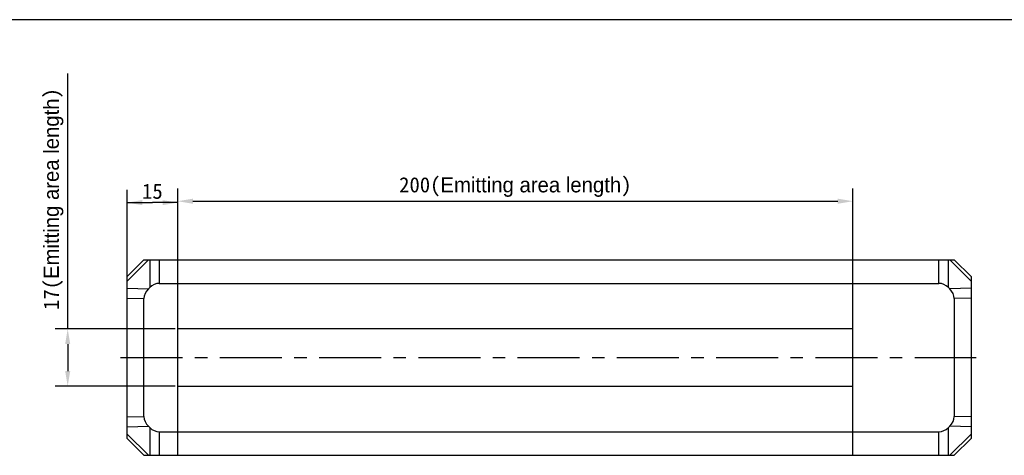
# Model space of a CAD drawing. Header units: millimetres. Extents: x -36 to 520, y 119 to 401.
# Tile 4 of 5: x 81 to 275, y 315 to 401. Entities that reach past the tile are written whole.
import ezdxf
from ezdxf.enums import TextEntityAlignment as Align

# ---------------------------------------------------------------- set-up
doc = ezdxf.new("R2010")
doc.units = ezdxf.units.MM
doc.header["$LTSCALE"] = 32.67
doc.header["$PDMODE"] = 3
doc.header["$PDSIZE"] = 8
doc.linetypes.add('CENTER', pattern=[0.6, 0.375, -0.075, 0.075, -0.075])
doc.layers.get('0').update_dxf_attribs({"linetype": 'CONTINUOUS'})
doc.layers.get('Defpoints').update_dxf_attribs({"linetype": 'CONTINUOUS'})
for name, color, linetype in [('00_COMPONENTS', 7, 'CONTINUOUS'), ('03_ALL_AXES', 7, 'CONTINUOUS'), ('51__DRAFT_DIMS', 7, 'CONTINUOUS')]:
    doc.layers.add(name, color=color, linetype=linetype)
doc.styles.get("Standard").update_dxf_attribs({"font": 'simfang.ttf'})
doc.dimstyles.new('DIMSTYLE_1', dxfattribs={"dimtxt": 3, "dimasz": 3, "dimexe": 2.5, "dimexo": 0.5, "dimgap": 0.75, "dimtad": 1, "dimlfac": 1.5, "dimdsep": 46, "dimtxsty": 'STANDARD', "dimblk": '_FILLED', "dimblk1": '_FILLED', "dimblk2": '_FILLED', "dimcen": 0.09, "dimclrt": 3, "dimazin": 2, "dimtp": 0.5, "dimtm": 0.5, "dimtfac": 1, "dimtofl": 0, "dimtmove": 0, "dimatfit": 3, "dimldrblk": '_FILLED', "dimfxl": 1, "dimtolj": 1, "dimarcsym": 0})
doc.dimstyles.new('DIMSTYLE_4', dxfattribs={"dimtxt": 3, "dimasz": 3, "dimexe": 2.5, "dimexo": 0.5, "dimgap": 0.75, "dimtad": 1, "dimlfac": 1.5, "dimdsep": 46, "dimtxsty": 'STANDARD', "dimblk": '_FILLED', "dimblk1": '_FILLED', "dimblk2": '_FILLED', "dimcen": 0.09, "dimclrt": 3, "dimazin": 2, "dimtp": 0.2, "dimtm": 0.2, "dimtfac": 1, "dimtofl": 0, "dimtmove": 0, "dimatfit": 3, "dimldrblk": '_FILLED', "dimfxl": 1, "dimtolj": 1, "dimarcsym": 0})

# ---------------------------------------------------------------- blocks, each defined once
blk = doc.blocks.new('_FILLED')
at = {"color": 0, "linetype": 'ByBlock'}
blk.add_solid([(0, 0), (-1, 0.167), (-1, -0.167)], dxfattribs=at)
blk = doc.blocks.new('*D7')
at = {"layer": '51__DRAFT_DIMS', "color": 0, "lineweight": -2}
for p, q in [((90.32, 340.22), (90.32, 390.73)), ((111.54, 340.22), (87.82, 340.22)), ((90.32, 337.22), (90.32, 331.89)), ((111.54, 328.89), (87.82, 328.89))]:
    blk.add_line(p, q, dxfattribs=at)
at = {"layer": 'Defpoints', "color": 0}
for p in [(112.04, 340.22), (90.32, 328.89), (112.04, 328.89)]:
    blk.add_point(p, dxfattribs=at)
at = {"layer": '51__DRAFT_DIMS', "color": 0, "linetype": 'ByBlock', "lineweight": -2, "xscale": 3, "yscale": 3, "zscale": 3}
for p, rotation in [((90.32, 340.22), 90), ((90.32, 328.89), 270)]:
    blk.add_blockref('_FILLED', p, dxfattribs=dict(at, rotation=rotation))
at = {"layer": '51__DRAFT_DIMS', "color": 3, "insert": (85.57, 343.97), "char_height": 3, "attachment_point": 1, "rotation": 90, "line_spacing_factor": 0.9}
blk.add_mtext('\\A1;\\A1;17({\\f方正兰亭黑_GBK|b0|i0|c134|p0;Emitting area length})', dxfattribs=at)
blk = doc.blocks.new('*D8')
at = {"layer": '51__DRAFT_DIMS', "color": 0, "lineweight": -2}
for p, q in [((112.04, 349.72), (112.04, 367.96)), ((245.38, 349.72), (245.38, 367.96)), ((115.04, 365.46), (242.38, 365.46))]:
    blk.add_line(p, q, dxfattribs=at)
at = {"layer": 'Defpoints', "color": 0}
for p in [(245.38, 365.46), (112.04, 349.22), (245.38, 349.22)]:
    blk.add_point(p, dxfattribs=at)
at = {"layer": '51__DRAFT_DIMS', "color": 0, "linetype": 'ByBlock', "lineweight": -2, "xscale": 3, "yscale": 3, "zscale": 3, "rotation": 180}
blk.add_blockref('_FILLED', (112.04, 365.46), dxfattribs=at)
at = {"layer": '51__DRAFT_DIMS', "color": 0, "linetype": 'ByBlock', "lineweight": -2, "xscale": 3, "yscale": 3, "zscale": 3}
blk.add_blockref('_FILLED', (245.38, 365.46), dxfattribs=at)
at = {"layer": '51__DRAFT_DIMS', "color": 3, "insert": (178.71, 370.21), "char_height": 3, "attachment_point": 2, "line_spacing_factor": 0.9}
blk.add_mtext('\\A1;\\A1;200({\\f方正兰亭黑_GBK|b0|i0|c134|p0;Emitting area length})', dxfattribs=at)
blk = doc.blocks.new('*D9')
at = {"layer": '51__DRAFT_DIMS', "color": 4, "transparency": 16777216}
for p, q in [((102.04, 346.8), (102.04, 367.69)), ((112.04, 349.72), (112.04, 367.69)), ((102.04, 365.19), (107.04, 365.19)), ((112.04, 365.19), (107.04, 365.19))]:
    blk.add_line(p, q, dxfattribs=at)
at = {"layer": '51__DRAFT_DIMS', "color": 4, "transparency": 16777216, "xscale": 3, "yscale": 3, "zscale": 3, "rotation": 180}
blk.add_blockref('_FILLED', (102.04, 365.19), dxfattribs=at)
at = {"layer": '51__DRAFT_DIMS', "color": 4, "transparency": 16777216, "xscale": 3, "yscale": 3, "zscale": 3}
blk.add_blockref('_FILLED', (112.04, 365.19), dxfattribs=at)
at = {"layer": '51__DRAFT_DIMS', "color": 3, "transparency": 16777216}
blk.add_text('15', height=3, dxfattribs=at).set_placement((107.04, 365.94), align=Align.CENTER)

msp = doc.modelspace()

# ---------------------------------------------------------------- linework, layer by layer
at = {"color": 7}
msp.add_line((519.9092, 401.3584), (-36.1044, 401.3584), dxfattribs=at)
at = {"layer": '00_COMPONENTS', "color": 7}
for p, q in [((102.0438, 350.5557), (105.3771, 353.8891)), ((105.3771, 353.8891), (265.3771, 353.8891)), ((112.0438, 315.2224), (112.0438, 353.8891)), ((245.3771, 315.2224), (245.3771, 353.8891)), ((268.7105, 350.5557), (265.3771, 353.8891)), ((102.0438, 318.5557), (102.0438, 350.5557)), ((268.7105, 350.5557), (268.7105, 318.5557)), ((106.524, 348.3929), (106.2605, 348.1367)), ((108.4124, 349.2224), (262.3418, 349.2224)), ((264.4938, 348.1367), (264.2303, 348.3929)), ((105.3771, 322.9056), (105.3771, 346.2059)), ((265.3771, 346.2059), (265.3771, 322.9056)), ((245.3771, 340.2224), (112.0438, 340.2224)), ((112.0438, 328.8891), (245.3771, 328.8891)), ((106.2605, 320.9748), (106.524, 320.7185)), ((264.2303, 320.7185), (264.4938, 320.9748)), ((108.4124, 319.8891), (262.3418, 319.8891)), ((102.0438, 318.5557), (105.3771, 315.2224)), ((268.7105, 318.5557), (265.3771, 315.2224)), ((105.3771, 315.2224), (265.3771, 315.2224))]:
    msp.add_line(p, q, dxfattribs=at)
at = {"layer": '00_COMPONENTS', "color": 4}
for p, q in [((102.0438, 349.6724), (106.2605, 353.8891)), ((106.524, 353.8891), (106.524, 348.3929)), ((108.4124, 353.8891), (108.4124, 349.2224)), ((262.3418, 349.2224), (262.3418, 353.8891)), ((264.2303, 348.3929), (264.2303, 353.8891)), ((268.7105, 349.6724), (264.4938, 353.8891)), ((102.0438, 348.2536), (106.2605, 348.1367)), ((268.7105, 348.2536), (264.4938, 348.1367)), ((102.0438, 346.2983), (105.3771, 346.2059)), ((268.7105, 346.2983), (265.3771, 346.2059)), ((102.0438, 322.8131), (105.3771, 322.9056)), ((268.7105, 322.8131), (265.3771, 322.9056)), ((102.0438, 320.8579), (106.2605, 320.9748)), ((268.7105, 320.8579), (264.4938, 320.9748)), ((102.0438, 319.4391), (106.2605, 315.2224)), ((106.524, 320.7185), (106.524, 315.2224)), ((108.4124, 319.8891), (108.4124, 315.2224)), ((262.3418, 315.2224), (262.3418, 319.8891)), ((264.2303, 315.2224), (264.2303, 320.7185)), ((268.7105, 319.4391), (264.4938, 315.2224))]:
    msp.add_line(p, q, dxfattribs=at)
at = {"layer": '00_COMPONENTS', "color": 7}
for centre, major_axis, ratio, start_param, end_param in [((110.0912, 346.1406), (4.7131, -0.1307), 0.70697091, 2.53902597, 3.16119316), ((108.4124, 344.5084), (0, -4.714), 0.70710678, 3.14159265, 3.74388), ((262.3418, 344.5084), (0, 4.714), 0.70710678, -0.60228735, 0), ((260.6631, 346.1406), (-4.7131, -0.1307), 0.70697091, 3.12199215, 3.74415934), ((110.0912, 322.9709), (4.7131, 0.1307), 0.70697091, 3.12199215, 3.74415934), ((260.6631, 322.9709), (-4.7131, 0.1307), 0.70697091, 2.53902597, 3.16119316), ((108.4124, 324.6031), (0, -4.714), 0.70710678, -0.60228735, 0), ((262.3418, 324.6031), (0, 4.714), 0.70710678, 3.14159265, 3.74388)]:
    msp.add_ellipse(centre, major_axis=major_axis, ratio=ratio, start_param=start_param, end_param=end_param, dxfattribs=at)
at = {"layer": '03_ALL_AXES', "color": 1, "linetype": 'CENTER'}
msp.add_line((100.754, 334.5557), (269.7105, 334.5557), dxfattribs=at)

# ---------------------------------------------------------------- dimensions: what is measured, and where the dimension line sits
at = {"layer": '51__DRAFT_DIMS', "color": 4}
dim = msp.add_linear_dim(base=(90.3226, 328.8891), p1=(112.0438, 340.2224), p2=(112.0438, 328.8891), angle=270, text='\\A1;<>({\\f方正兰亭黑_GBK|b0|i0|c134|p0;Emitting area length})', dimstyle='DIMSTYLE_4', override={"dimtxsty": 'STANDARD'}, dxfattribs=at)
dim.commit()
dim.dimension.update_dxf_attribs({"geometry": '*D7', "text_midpoint": (90.3226, 366.9753), "dimtype": 160})
dim = msp.add_linear_dim(base=(245.3771, 365.4583), p1=(112.0438, 349.2224), p2=(245.3771, 349.2224), text='\\A1;<>({\\f方正兰亭黑_GBK|b0|i0|c134|p0;Emitting area length})', dimstyle='DIMSTYLE_1', override={"dimtxsty": 'STANDARD'}, dxfattribs=at)
dim.commit()
dim.dimension.update_dxf_attribs({"geometry": '*D8', "text_midpoint": (178.7105, 365.4583), "dimtype": 160})
dim = msp.add_linear_dim(base=(112.0438, 365.1911), p1=(102.0438, 346.2983), p2=(112.0438, 349.2224), dimstyle='DIMSTYLE_4', dxfattribs=at)
dim.commit()
dim.dimension.update_dxf_attribs({"geometry": '*D9', "text_midpoint": (107.1288, 365.1911), "dimtype": 160})

doc.saveas('drawing.dxf')
